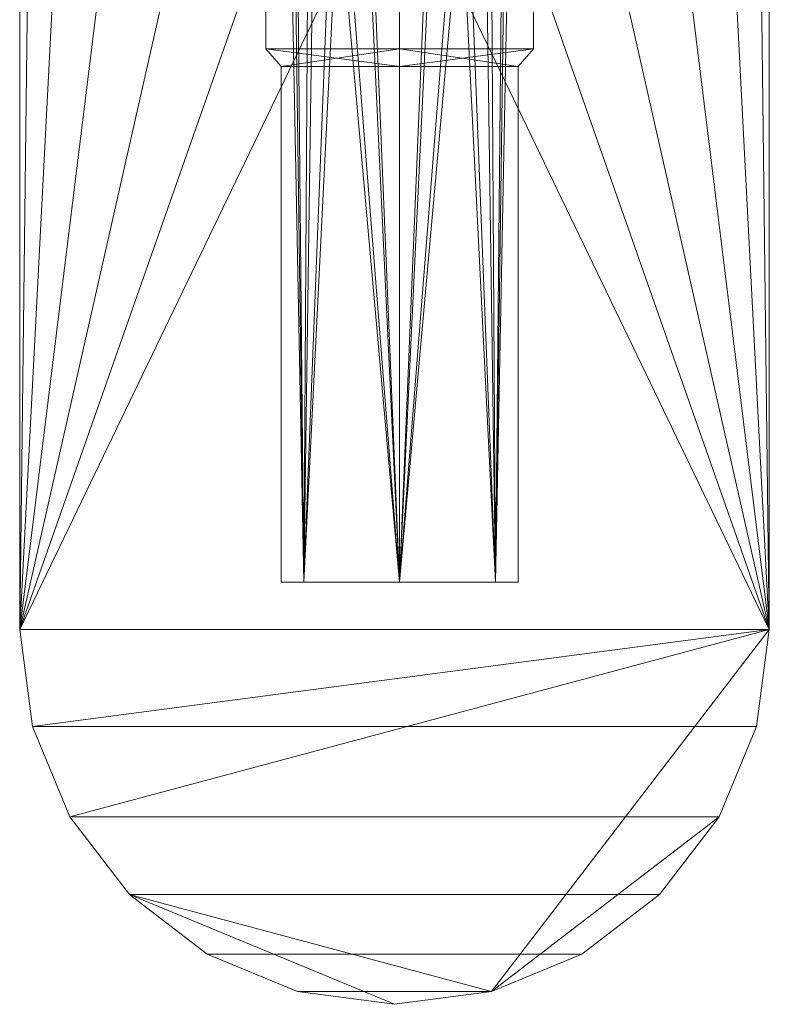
# Model space of a CAD drawing. Header units: millimetres. Extents: x -104 to 104, y -104 to 30.
# Tile 1 of 9: x -26 to 25, y -104 to -37. Entities that reach past the tile are written whole.
import ezdxf

# ---------------------------------------------------------------- set-up
doc = ezdxf.new("R2010")
doc.units = ezdxf.units.MM
doc.layers.add('M-520-M_DRAINAGE_FW', color=2, linetype='Continuous', lineweight=30)

# ---------------------------------------------------------------- blocks, each defined once
blk = doc.blocks.new('AmericanStandard_BathAndShowerMixer_Codie__FFASB212-7T1501BT0_ - Codie Exposed Shower Mixer without Handspray-3450-3D View 1')
at = {"layer": 'M-520-M_DRAINAGE_FW', "lineweight": 9}
mesh = blk.add_polyface(dxfattribs=at)
corners = [(25.076, 0, 125.737), (24.209, 6.58, 125.737), (21.669, 12.712, 125.737), (17.629, 17.978, 125.737), (12.363, 22.018, 125.737), (6.231, 24.558, 125.737), (-0.349, 25.425, 125.737), (-6.93, 24.558, 125.737), (-13.061, 22.018, 125.737), (-18.327, 17.978, 125.737), (-22.368, 12.712, 125.737), (-24.907, 6.58, 125.737), (-25.774, 0, 125.737), (-25.774, -78.213, 125.737), (-24.907, -84.794, 125.737), (-22.368, -90.926, 125.737), (-18.327, -96.191, 125.737), (-13.061, -100.232, 125.737), (-6.93, -102.772, 125.737), (-0.349, -103.638, 125.737), (6.231, -102.772, 125.737), (12.363, -100.232, 125.737), (17.629, -96.191, 125.737), (21.669, -90.926, 125.737), (24.209, -84.794, 125.737), (25.076, -78.213, 125.737)]
mesh.append_faces([[corners[k] for k in face] for face in [(16, 20, 25, 15)]], dxfattribs={"vtx0": -1, "vtx1": -1, "vtx2": -1})
mesh.append_faces([[corners[k] for k in face] for face in [(12, 4, 8, 9)]], dxfattribs={"vtx0": -1, "vtx1": -1, "vtx3": -1})
mesh.append_faces([[corners[k] for k in face] for face in [(13, 25, 0, 12), (16, 19, 20)]], dxfattribs={"vtx0": -1, "vtx2": -1})
mesh.append_faces([[corners[k] for k in face] for face in [(22, 23, 20, 21), (11, 12, 9, 10)]], dxfattribs={"vtx1": -1})
mesh.append_faces([[corners[k] for k in face] for face in [(24, 25, 20, 23)]], dxfattribs={"vtx1": -1, "vtx2": -1})
mesh.append_faces([[corners[k] for k in face] for face in [(6, 7, 8)]], dxfattribs={"vtx2": -1})
mesh.append_faces([[corners[k] for k in face] for face in [(0, 1, 2, 12), (2, 3, 4, 12), (4, 5, 6, 8), (13, 14, 15, 25)]], dxfattribs={"vtx2": -1, "vtx3": -1})
mesh.append_faces([[corners[k] for k in face] for face in [(16, 17, 18, 19)]], dxfattribs={"vtx3": -1})
mesh = blk.add_polyface(dxfattribs=at)
corners = [(25.076, 0, 120.927), (25.076, -78.213, 120.927), (24.209, -84.794, 120.927), (21.669, -90.926, 120.927), (17.629, -96.191, 120.927), (12.363, -100.232, 120.927), (6.231, -102.772, 120.927), (-0.349, -103.638, 120.927), (-6.93, -102.772, 120.927), (-13.061, -100.232, 120.927), (-18.327, -96.191, 120.927), (-22.368, -90.926, 120.927), (-24.907, -84.794, 120.927), (-25.774, -78.213, 120.927), (-25.774, 0, 120.927), (-24.907, -6.58, 120.927), (-22.368, -12.712, 120.927), (-18.327, -17.978, 120.927), (-13.061, -22.018, 120.927), (-6.93, -24.558, 120.927), (-0.349, -25.425, 120.927), (6.231, -24.558, 120.927), (12.363, -22.018, 120.927), (17.629, -17.978, 120.927), (21.669, -12.712, 120.927), (24.209, -6.58, 120.927)]
mesh.append_faces([[corners[k] for k in face] for face in [(8, 6, 7)]], dxfattribs={"vtx0": -1})
mesh.append_faces([[corners[k] for k in face] for face in [(13, 19, 20), (1, 20, 21)]], dxfattribs={"vtx0": -1, "vtx2": -1})
mesh.append_faces([[corners[k] for k in face] for face in [(1, 12, 13, 20)]], dxfattribs={"vtx0": -1, "vtx2": -1, "vtx3": -1})
mesh.append_faces([[corners[k] for k in face] for face in [(14, 15, 13)]], dxfattribs={"vtx1": -1})
mesh.append_faces([[corners[k] for k in face] for face in [(15, 16, 13), (18, 19, 13), (17, 18, 13), (16, 17, 13), (22, 23, 1), (21, 22, 1), (24, 25, 1), (23, 24, 1), (1, 2, 12)]], dxfattribs={"vtx1": -1, "vtx2": -1})
mesh.append_faces([[corners[k] for k in face] for face in [(10, 11, 3, 4), (11, 12, 2, 3), (9, 10, 4, 5), (8, 9, 5, 6)]], dxfattribs={"vtx1": -1, "vtx3": -1})
mesh.append_faces([[corners[k] for k in face] for face in [(25, 0, 1)]], dxfattribs={"vtx2": -1})
mesh = blk.add_polyface(dxfattribs=at)
corners = [(-25.774, -78.213, 125.737), (-25.774, 0, 125.737), (-25.774, 0, 120.927), (-25.774, -78.213, 120.927)]
mesh.append_faces([[corners[k] for k in face] for face in [(3, 0, 1, 2)]])
mesh = blk.add_polyface(dxfattribs=at)
corners = [(25.076, 0, 125.737), (25.076, -78.213, 125.737), (25.076, -78.213, 120.927), (25.076, 0, 120.927)]
mesh.append_faces([[corners[k] for k in face] for face in [(3, 0, 1, 2)]])
mesh = blk.add_polyface(dxfattribs=at)
corners = [(0, -75, 59.719), (-6.495, -75, 55.969), (-6.495, -75, 48.469), (0, -75, 44.719), (0, -24.903, 44.719), (-2.392, -24.788, 45.11), (-4.519, -24.49, 46.233), (-6.178, -24.125, 47.967), (-7.208, -23.837, 50.145), (-7.493, -23.749, 52.549), (-6.998, -23.9, 54.917), (-5.785, -24.222, 56.992), (-3.983, -24.583, 58.574), (-2.081, -24.816, 59.424), (0, -24.903, 59.719)]
mesh.append_faces([[corners[k] for k in face] for face in [(5, 3, 4)]], dxfattribs={"vtx0": -1})
mesh.append_faces([[corners[k] for k in face] for face in [(13, 0, 12), (1, 12, 0)]], dxfattribs={"vtx0": -1, "vtx1": -1})
mesh.append_faces([[corners[k] for k in face] for face in [(1, 9, 10)]], dxfattribs={"vtx0": -1, "vtx2": -1})
mesh.append_faces([[corners[k] for k in face] for face in [(11, 12, 1), (10, 11, 1), (8, 9, 2), (7, 8, 2), (6, 7, 2), (2, 3, 6), (5, 6, 3), (1, 2, 9)]], dxfattribs={"vtx1": -1, "vtx2": -1})
mesh.append_faces([[corners[k] for k in face] for face in [(13, 14, 0)]], dxfattribs={"vtx2": -1})
mesh = blk.add_polyface(dxfattribs=at)
corners = [(0, -75, 44.719), (6.495, -75, 48.469), (6.495, -75, 55.969), (0, -75, 59.719), (0, -24.903, 59.719), (2.081, -24.816, 59.424), (3.983, -24.583, 58.574), (5.785, -24.222, 56.992), (6.998, -23.9, 54.917), (7.493, -23.749, 52.549), (7.208, -23.837, 50.145), (6.178, -24.125, 47.967), (4.519, -24.49, 46.233), (2.392, -24.788, 45.11), (0, -24.903, 44.719)]
mesh.append_faces([[corners[k] for k in face] for face in [(5, 3, 4)]], dxfattribs={"vtx0": -1})
mesh.append_faces([[corners[k] for k in face] for face in [(13, 0, 12), (1, 12, 0)]], dxfattribs={"vtx0": -1, "vtx1": -1})
mesh.append_faces([[corners[k] for k in face] for face in [(1, 9, 10)]], dxfattribs={"vtx0": -1, "vtx2": -1})
mesh.append_faces([[corners[k] for k in face] for face in [(11, 12, 1), (10, 11, 1), (8, 9, 2), (7, 8, 2), (6, 7, 2), (2, 3, 6), (5, 6, 3), (1, 2, 9)]], dxfattribs={"vtx1": -1, "vtx2": -1})
mesh.append_faces([[corners[k] for k in face] for face in [(13, 14, 0)]], dxfattribs={"vtx2": -1})
mesh = blk.add_polyface(dxfattribs=at)
corners = [(0, -38.8, 41.738), (-9.077, -38.8, 46.978), (-9.077, -38.8, 57.459), (0, -38.8, 62.7), (0, -30, 62.7), (-9.077, -30, 57.459), (-9.077, -30, 46.978), (0, -30, 41.738)]
mesh.append_faces([[corners[k] for k in face] for face in [(1, 6, 7, 0)]], dxfattribs={"vtx0": -1})
mesh.append_faces([[corners[k] for k in face] for face in [(2, 5, 6, 1)]], dxfattribs={"vtx0": -1, "vtx2": -1})
mesh.append_faces([[corners[k] for k in face] for face in [(3, 4, 5, 2)]], dxfattribs={"vtx2": -1})
mesh = blk.add_polyface(dxfattribs=at)
corners = [(0, -38.8, 62.7), (9.077, -38.8, 57.459), (9.077, -38.8, 46.978), (0, -38.8, 41.738), (0, -30, 41.738), (9.077, -30, 46.978), (9.077, -30, 57.459), (0, -30, 62.7)]
mesh.append_faces([[corners[k] for k in face] for face in [(1, 6, 7, 0)]], dxfattribs={"vtx0": -1})
mesh.append_faces([[corners[k] for k in face] for face in [(2, 5, 6, 1)]], dxfattribs={"vtx0": -1, "vtx2": -1})
mesh.append_faces([[corners[k] for k in face] for face in [(3, 4, 5, 2)]], dxfattribs={"vtx2": -1})
mesh = blk.add_polyface(dxfattribs=at)
corners = [(0, -40, 42.938), (-8.038, -40, 47.578), (-8.038, -40, 56.859), (0, -40, 61.5), (0, -38.8, 62.7), (-9.077, -38.8, 57.459), (-9.077, -38.8, 46.978), (0, -38.8, 41.738)]
mesh.append_faces([[corners[k] for k in face] for face in [(2, 5, 6, 1)]], dxfattribs={"vtx0": -1, "vtx2": -1})
mesh.append_faces([[corners[k] for k in face] for face in [(4, 5, 3), (0, 1, 7)]], dxfattribs={"vtx1": -1})
mesh.append_faces([[corners[k] for k in face] for face in [(2, 3, 5), (6, 7, 1)]], dxfattribs={"vtx1": -1, "vtx2": -1})
mesh = blk.add_polyface(dxfattribs=at)
corners = [(0, -38.8, 62.7), (0, -40, 61.5), (8.038, -40, 56.859), (8.038, -40, 47.578), (0, -40, 42.938), (0, -38.8, 41.738), (9.077, -38.8, 46.978), (9.077, -38.8, 57.459)]
mesh.append_faces([[corners[k] for k in face] for face in [(3, 6, 7, 2)]], dxfattribs={"vtx0": -1, "vtx2": -1})
mesh.append_faces([[corners[k] for k in face] for face in [(5, 6, 4), (1, 2, 0)]], dxfattribs={"vtx1": -1})
mesh.append_faces([[corners[k] for k in face] for face in [(3, 4, 6), (7, 0, 2)]], dxfattribs={"vtx1": -1, "vtx2": -1})
mesh = blk.add_polyface(dxfattribs=at)
corners = [(0, -40, 61.5), (-8.038, -40, 56.859), (-8.038, -40, 47.578), (0, -40, 42.938), (0, -75, 42.938), (-8.038, -75, 47.578), (-8.038, -75, 56.859), (0, -75, 61.5)]
mesh.append_faces([[corners[k] for k in face] for face in [(0, 1, 6, 7)]], dxfattribs={"vtx1": -1})
mesh.append_faces([[corners[k] for k in face] for face in [(5, 6, 1, 2)]], dxfattribs={"vtx1": -1, "vtx3": -1})
mesh.append_faces([[corners[k] for k in face] for face in [(2, 3, 4, 5)]], dxfattribs={"vtx3": -1})
mesh = blk.add_polyface(dxfattribs=at)
corners = [(0, -40, 42.938), (8.038, -40, 47.578), (8.038, -40, 56.859), (0, -40, 61.5), (0, -75, 61.5), (8.038, -75, 56.859), (8.038, -75, 47.578), (0, -75, 42.938)]
mesh.append_faces([[corners[k] for k in face] for face in [(0, 1, 6, 7)]], dxfattribs={"vtx1": -1})
mesh.append_faces([[corners[k] for k in face] for face in [(5, 6, 1, 2)]], dxfattribs={"vtx1": -1, "vtx3": -1})
mesh.append_faces([[corners[k] for k in face] for face in [(2, 3, 4, 5)]], dxfattribs={"vtx3": -1})
mesh = blk.add_polyface(dxfattribs=at)
corners = [(0, -75, 44.719), (-6.495, -75, 48.469), (-6.495, -75, 55.969), (0, -75, 59.719), (0, -75, 61.5), (-8.038, -75, 56.859), (-8.038, -75, 47.578), (0, -75, 42.938)]
mesh.append_faces([[corners[k] for k in face] for face in [(6, 1, 2, 5)]], dxfattribs={"vtx0": -1, "vtx2": -1})
mesh.append_faces([[corners[k] for k in face] for face in [(3, 4, 5, 2)]], dxfattribs={"vtx2": -1})
mesh.append_faces([[corners[k] for k in face] for face in [(6, 7, 0, 1)]], dxfattribs={"vtx3": -1})
mesh = blk.add_polyface(dxfattribs=at)
corners = [(0, -75, 59.719), (6.495, -75, 55.969), (6.495, -75, 48.469), (0, -75, 44.719), (0, -75, 42.938), (8.038, -75, 47.578), (8.038, -75, 56.859), (0, -75, 61.5)]
mesh.append_faces([[corners[k] for k in face] for face in [(5, 2, 3, 4)]], dxfattribs={"vtx0": -1})
mesh.append_faces([[corners[k] for k in face] for face in [(0, 1, 6, 7)]], dxfattribs={"vtx1": -1})
mesh.append_faces([[corners[k] for k in face] for face in [(1, 2, 5, 6)]], dxfattribs={"vtx1": -1, "vtx3": -1})
mesh = blk.add_polyface(dxfattribs=at)
corners = [(25.076, -78.213, 125.737), (24.209, -84.794, 125.737), (21.669, -90.926, 125.737), (17.629, -96.191, 125.737), (12.363, -100.232, 125.737), (6.231, -102.772, 125.737), (-0.349, -103.638, 125.737), (-6.93, -102.772, 125.737), (-13.061, -100.232, 125.737), (-18.327, -96.191, 125.737), (-22.368, -90.926, 125.737), (-24.907, -84.794, 125.737), (-25.774, -78.213, 125.737), (-25.774, -78.213, 120.927), (-24.907, -84.794, 120.927), (-22.368, -90.926, 120.927), (-18.327, -96.191, 120.927), (-13.061, -100.232, 120.927), (-6.93, -102.772, 120.927), (-0.349, -103.638, 120.927), (6.231, -102.772, 120.927), (12.363, -100.232, 120.927), (17.629, -96.191, 120.927), (21.669, -90.926, 120.927), (24.209, -84.794, 120.927), (25.076, -78.213, 120.927)]
mesh.append_faces([[corners[k] for k in face] for face in [(13, 14, 11, 12), (0, 1, 24, 25)]], dxfattribs={"vtx1": -1})
mesh.append_faces([[corners[k] for k in face] for face in [(14, 15, 10, 11), (16, 17, 8, 9), (15, 16, 9, 10), (17, 18, 7, 8), (6, 7, 18, 19), (19, 20, 5, 6), (20, 21, 4, 5), (22, 23, 2, 3), (21, 22, 3, 4), (23, 24, 1, 2)]], dxfattribs={"vtx1": -1, "vtx3": -1})

msp = doc.modelspace()

# ---------------------------------------------------------------- block references
at = {"layer": 'M-520-M_DRAINAGE_FW', "lineweight": 9}
msp.add_blockref('AmericanStandard_BathAndShowerMixer_Codie__FFASB212-7T1501BT0_ - Codie Exposed Shower Mixer without Handspray-3450-3D View 1', (0, 0), dxfattribs=at)

doc.saveas('drawing.dxf')
